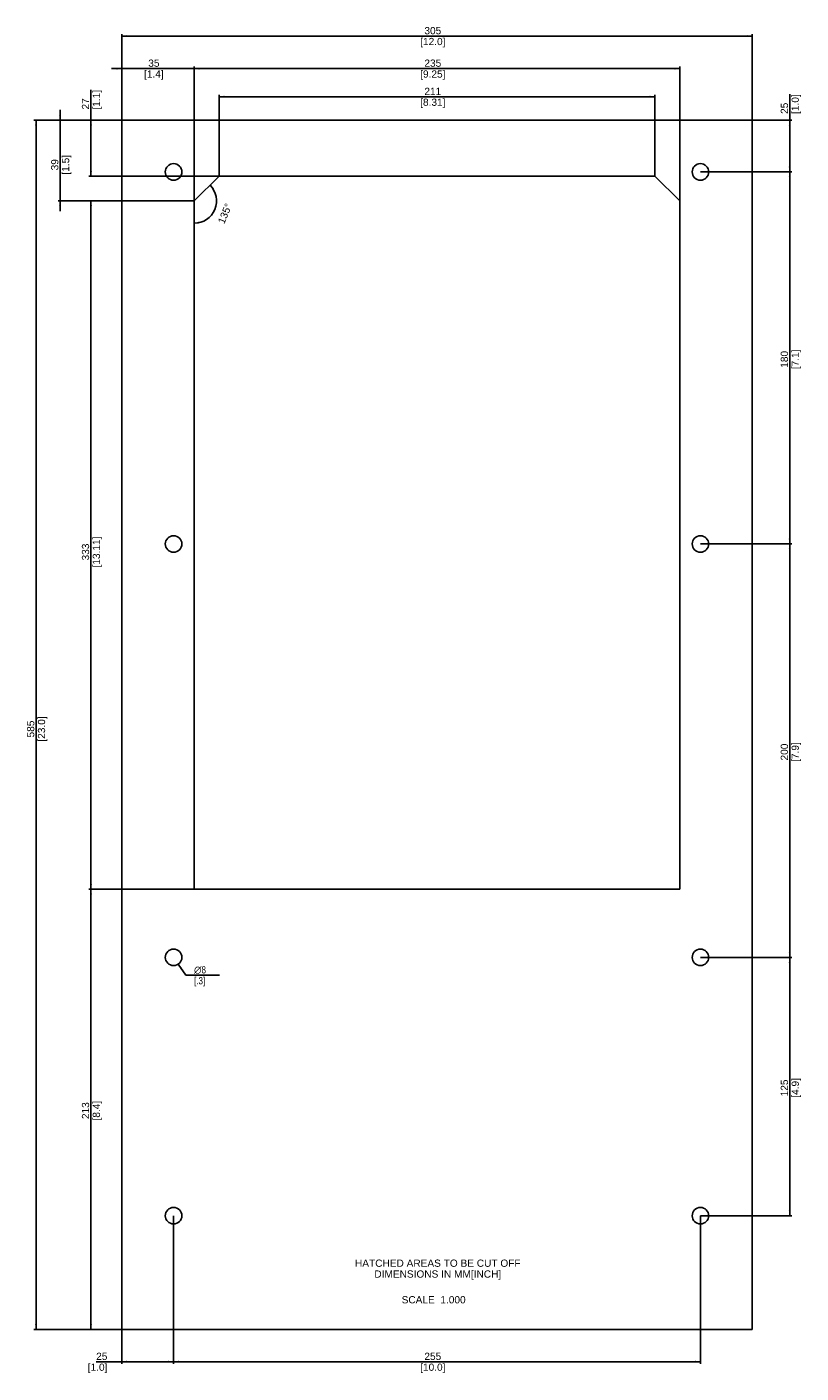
# Model space of a CAD drawing. Header units: millimetres. Extents: x -468 to -94, y -8 to 643.
import ezdxf

# ---------------------------------------------------------------- set-up
doc = ezdxf.new("R2010")
doc.units = ezdxf.units.MM
doc.header["$LTSCALE"] = 32.67
doc.layers.get('0').update_dxf_attribs({"linetype": 'CONTINUOUS'})
doc.layers.add('02___PRT_ALL_AXES', color=7, linetype='CONTINUOUS')
doc.styles.get("Standard").update_dxf_attribs({"font": 'arial.ttf'})
doc.styles.add('TEXTSTYLE_3', font='gdt')
doc.dimstyles.new('DIMSTYLE_1', dxfattribs={"dimtxt": 3.5, "dimasz": 2.5, "dimexe": 1, "dimexo": 0.0625, "dimgap": 0.875, "dimtad": 1, "dimdsep": 46, "dimtxsty": 'Standard', "dimblk": '_FILLED', "dimblk1": '_FILLED', "dimblk2": '_FILLED', "dimcen": 0.09, "dimclrt": 5, "dimadec": 5, "dimazin": 2, "dimtfac": 1, "dimtdec": 5, "dimtofl": 0, "dimtmove": 0, "dimatfit": 3, "dimldrblk": '_FILLED', "dimfxl": 1, "dimtolj": 1, "dimarcsym": 0})
doc.dimstyles.new('DIMSTYLE_2', dxfattribs={"dimtxt": 3.5, "dimasz": 2.5, "dimexe": 1, "dimexo": 0.0625, "dimgap": 1.75, "dimtad": 0, "dimdec": 1, "dimdsep": 46, "dimtxsty": 'Standard', "dimblk": '_FILLED', "dimblk1": '_FILLED', "dimblk2": '_FILLED', "dimcen": 0.09, "dimclrt": 5, "dimadec": 5, "dimazin": 2, "dimtfac": 1, "dimtdec": 5, "dimtofl": 0, "dimtmove": 0, "dimatfit": 3, "dimldrblk": '_FILLED', "dimfxl": 1, "dimtolj": 1, "dimarcsym": 0})
doc.dimstyles.new('DIMSTYLE_3', dxfattribs={"dimtxt": 3.5, "dimasz": 2.5, "dimexe": 1, "dimexo": 0.0625, "dimtad": 1, "dimdsep": 46, "dimtxsty": 'Standard', "dimblk": '_FILLED', "dimblk1": '_FILLED', "dimblk2": '_FILLED', "dimcen": 0.09, "dimclrt": 5, "dimadec": 5, "dimazin": 2, "dimtfac": 1, "dimtdec": 5, "dimtofl": 0, "dimtmove": 0, "dimatfit": 1, "dimldrblk": '_FILLED', "dimfxl": 1, "dimtolj": 1, "dimarcsym": 0})
doc.dimstyles.new('DIMSTYLE_4', dxfattribs={"dimtxt": 3.5, "dimasz": 2.5, "dimexe": 1, "dimexo": 0.0625, "dimgap": 0.875, "dimtad": 1, "dimdsep": 46, "dimtxsty": 'Standard', "dimblk": '_FILLED', "dimblk1": '_FILLED', "dimblk2": '_FILLED', "dimcen": 0.09, "dimclrt": 5, "dimadec": 5, "dimazin": 2, "dimtfac": 1, "dimtdec": 5, "dimtofl": 0, "dimtmove": 0, "dimatfit": 3, "dimldrblk": '_FILLED', "dimfxl": 1, "dimtolj": 1, "dimarcsym": 0})

# ---------------------------------------------------------------- blocks, each defined once
blk = doc.blocks.new('_FILLED')
at = {"color": 0, "linetype": 'ByBlock'}
blk.add_solid([(0, 0), (-1, 0.2), (-1, -0.2)], dxfattribs=at)
blk = doc.blocks.new('*D1')
at = {"color": 2, "linetype": 'Continuous'}
for p, q in [((-387.33, 558.81), (-387.33, 623.75)), ((-387.33, 622.75), (-269.83, 622.75)), ((-152.33, 622.75), (-269.83, 622.75)), ((-152.33, 558.81), (-152.33, 623.75))]:
    blk.add_line(p, q, dxfattribs=at)
at = {"color": 2, "linetype": 'Continuous', "xscale": 2.5, "yscale": 2.5, "zscale": 2.5, "rotation": 180}
blk.add_blockref('_FILLED', (-387.33, 622.75), dxfattribs=at)
at = {"color": 2, "linetype": 'Continuous', "xscale": 2.5, "yscale": 2.5, "zscale": 2.5}
blk.add_blockref('_FILLED', (-152.33, 622.75), dxfattribs=at)
at = {"color": 5, "linetype": 'Continuous', "insert": (-271.86, 627.13), "char_height": 3.5, "width": 12.2175, "attachment_point": 2, "line_spacing_factor": 0.9}
blk.add_mtext('235\\P[9.25]', dxfattribs=at)
blk = doc.blocks.new('*D2')
at = {"color": 2, "linetype": 'Continuous'}
for p, q in [((-375.33, 570.81), (-375.33, 610.12)), ((-375.33, 609.12), (-269.83, 609.12)), ((-164.33, 609.12), (-269.83, 609.12)), ((-164.33, 570.81), (-164.33, 610.12))]:
    blk.add_line(p, q, dxfattribs=at)
at = {"color": 2, "linetype": 'Continuous', "xscale": 2.5, "yscale": 2.5, "zscale": 2.5, "rotation": 180}
blk.add_blockref('_FILLED', (-375.33, 609.12), dxfattribs=at)
at = {"color": 2, "linetype": 'Continuous', "xscale": 2.5, "yscale": 2.5, "zscale": 2.5}
blk.add_blockref('_FILLED', (-164.33, 609.12), dxfattribs=at)
at = {"color": 5, "linetype": 'Continuous', "insert": (-271.86, 613.49), "char_height": 3.5, "width": 12.2175, "attachment_point": 2, "line_spacing_factor": 0.9}
blk.add_mtext('211\\P[8.31]', dxfattribs=at)
blk = doc.blocks.new('*D3')
at = {"color": 2, "linetype": 'Continuous'}
for p, q in [((-387.4, 558.75), (-438.33, 558.75)), ((-437.33, 558.75), (-437.33, 392.25)), ((-437.33, 225.75), (-437.33, 392.25)), ((-387.4, 225.75), (-438.33, 225.75))]:
    blk.add_line(p, q, dxfattribs=at)
at = {"color": 2, "linetype": 'Continuous', "xscale": 2.5, "yscale": 2.5, "zscale": 2.5}
for p, rotation in [((-437.33, 558.75), 90), ((-437.33, 225.75), 270)]:
    blk.add_blockref('_FILLED', p, dxfattribs=dict(at, rotation=rotation))
at = {"color": 5, "linetype": 'Continuous', "insert": (-441.71, 388.86), "char_height": 3.5, "width": 14.9368, "attachment_point": 2, "rotation": 90, "line_spacing_factor": 0.9}
blk.add_mtext('333\\P[13.11]', dxfattribs=at)
blk = doc.blocks.new('*D4')
at = {"color": 2, "linetype": 'Continuous'}
for start, end in [(-22.5, 45), (270, 337.5)]:
    blk.add_arc((-387.33, 558.75), 10.79, start, end, dxfattribs=at)
for points in [[(-377.76, 564.73), (-379.7, 566.38), (-378.54, 564.11)], [(-384.91, 548.75), (-387.33, 547.96), (-384.79, 547.75)]]:
    blk.add_solid(points, dxfattribs=at)
at = {"color": 5, "linetype": 'Continuous', "insert": (-374.13, 553.28), "char_height": 3.5, "width": 10.4913, "attachment_point": 2, "rotation": 67.5, "line_spacing_factor": 0.9}
blk.add_mtext('135\\fgdt;{\\W1.0;{\\fgdt;~}}', dxfattribs=at)
blk = doc.blocks.new('*D5')
at = {"color": 2, "linetype": 'Continuous'}
for p, q in [((-395.08, 189.44), (-391.45, 184.1)), ((-391.45, 184.1), (-389.2, 184.1)), ((-389.2, 184.1), (-375.13, 184.1))]:
    blk.add_line(p, q, dxfattribs=at)
at = {"color": 2, "linetype": 'Continuous', "xscale": 2.5, "yscale": 2.5, "zscale": 2.5, "rotation": 124.194905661}
blk.add_blockref('_FILLED', (-395.08, 189.44), dxfattribs=at)
at = {"color": 5, "linetype": 'Continuous', "insert": (-387.45, 188.47), "char_height": 3.5, "width": 7.386, "attachment_point": 1, "line_spacing_factor": 0.9, "style": 'TEXTSTYLE_3'}
blk.add_mtext('{\\fgdt;n}\\fArial;{\\W0.8;8}\\P{\\W0.8;[}{\\W0.8;.3}{\\W0.8;]}', dxfattribs=at)
blk = doc.blocks.new('*D6')
at = {"color": 2, "linetype": 'Continuous'}
for p, q in [((-422.33, 622.75), (-427.33, 622.75)), ((-427.33, 622.75), (-404.83, 622.75)), ((-422.33, 597.81), (-422.33, 623.75)), ((-382.33, 622.75), (-404.83, 622.75)), ((-387.33, 558.81), (-387.33, 623.75)), ((-387.33, 622.75), (-382.33, 622.75))]:
    blk.add_line(p, q, dxfattribs=at)
at = {"color": 2, "linetype": 'Continuous', "xscale": 2.5, "yscale": 2.5, "zscale": 2.5}
blk.add_blockref('_FILLED', (-422.33, 622.75), dxfattribs=at)
at = {"color": 2, "linetype": 'Continuous', "xscale": 2.5, "yscale": 2.5, "zscale": 2.5, "rotation": 180}
blk.add_blockref('_FILLED', (-387.33, 622.75), dxfattribs=at)
at = {"color": 5, "linetype": 'Continuous', "insert": (-406.86, 627.13), "char_height": 3.5, "width": 9.4981, "attachment_point": 2, "line_spacing_factor": 0.9}
blk.add_mtext('35\\P[1.4]', dxfattribs=at)
blk = doc.blocks.new('*D7')
at = {"color": 2, "linetype": 'Continuous'}
for p, q in [((-422.33, 597.81), (-422.33, 639.47)), ((-422.33, 638.47), (-269.83, 638.47)), ((-117.33, 638.47), (-269.83, 638.47)), ((-117.33, 597.81), (-117.33, 639.47))]:
    blk.add_line(p, q, dxfattribs=at)
at = {"color": 2, "linetype": 'Continuous', "xscale": 2.5, "yscale": 2.5, "zscale": 2.5, "rotation": 180}
blk.add_blockref('_FILLED', (-422.33, 638.47), dxfattribs=at)
at = {"color": 2, "linetype": 'Continuous', "xscale": 2.5, "yscale": 2.5, "zscale": 2.5}
blk.add_blockref('_FILLED', (-117.33, 638.47), dxfattribs=at)
at = {"color": 5, "linetype": 'Continuous', "insert": (-271.86, 642.85), "char_height": 3.5, "width": 12.2175, "attachment_point": 2, "line_spacing_factor": 0.9}
blk.add_mtext('305\\P[12.0]', dxfattribs=at)
blk = doc.blocks.new('*D8')
at = {"color": 2, "linetype": 'Continuous'}
for p, q in [((-99.1, 585.25), (-99.1, 610.32)), ((-117.27, 597.75), (-98.1, 597.75)), ((-99.1, 597.75), (-99.1, 585.25)), ((-99.1, 572.75), (-99.1, 585.25)), ((-142.27, 572.75), (-98.1, 572.75))]:
    blk.add_line(p, q, dxfattribs=at)
at = {"color": 2, "linetype": 'Continuous', "xscale": 2.5, "yscale": 2.5, "zscale": 2.5}
for p, rotation in [((-99.1, 597.75), 90), ((-99.1, 572.75), 270)]:
    blk.add_blockref('_FILLED', p, dxfattribs=dict(at, rotation=rotation))
at = {"color": 5, "linetype": 'Continuous', "insert": (-103.47, 600.82), "char_height": 3.5, "width": 9.4981, "attachment_point": 1, "rotation": 90, "line_spacing_factor": 0.9}
blk.add_mtext('25\\P[1.0]', dxfattribs=at)
blk = doc.blocks.new('*D9')
at = {"color": 2, "linetype": 'Continuous'}
for p, q in [((-142.27, 572.75), (-98.1, 572.75)), ((-99.1, 572.75), (-99.1, 482.75)), ((-99.1, 392.75), (-99.1, 482.75)), ((-142.27, 392.75), (-98.1, 392.75))]:
    blk.add_line(p, q, dxfattribs=at)
at = {"color": 2, "linetype": 'Continuous', "xscale": 2.5, "yscale": 2.5, "zscale": 2.5}
for p, rotation in [((-99.1, 572.75), 90), ((-99.1, 392.75), 270)]:
    blk.add_blockref('_FILLED', p, dxfattribs=dict(at, rotation=rotation))
at = {"color": 5, "linetype": 'Continuous', "insert": (-103.47, 482.08), "char_height": 3.5, "width": 9.4981, "attachment_point": 2, "rotation": 90, "line_spacing_factor": 0.9}
blk.add_mtext('180\\P[7.1]', dxfattribs=at)
blk = doc.blocks.new('*D10')
at = {"color": 2, "linetype": 'Continuous'}
for p, q in [((-142.27, 392.75), (-98.1, 392.75)), ((-99.1, 392.75), (-99.1, 292.75)), ((-99.1, 192.75), (-99.1, 292.75)), ((-142.27, 192.75), (-98.1, 192.75))]:
    blk.add_line(p, q, dxfattribs=at)
at = {"color": 2, "linetype": 'Continuous', "xscale": 2.5, "yscale": 2.5, "zscale": 2.5}
for p, rotation in [((-99.1, 392.75), 90), ((-99.1, 192.75), 270)]:
    blk.add_blockref('_FILLED', p, dxfattribs=dict(at, rotation=rotation))
at = {"color": 5, "linetype": 'Continuous', "insert": (-103.47, 292.08), "char_height": 3.5, "width": 9.4981, "attachment_point": 2, "rotation": 90, "line_spacing_factor": 0.9}
blk.add_mtext('200\\P[7.9]', dxfattribs=at)
blk = doc.blocks.new('*D11')
at = {"color": 2, "linetype": 'Continuous'}
for p, q in [((-142.27, 192.75), (-98.1, 192.75)), ((-99.1, 192.75), (-99.1, 130.25)), ((-99.1, 67.75), (-99.1, 130.25)), ((-142.27, 67.75), (-98.1, 67.75))]:
    blk.add_line(p, q, dxfattribs=at)
at = {"color": 2, "linetype": 'Continuous', "xscale": 2.5, "yscale": 2.5, "zscale": 2.5}
for p, rotation in [((-99.1, 192.75), 90), ((-99.1, 67.75), 270)]:
    blk.add_blockref('_FILLED', p, dxfattribs=dict(at, rotation=rotation))
at = {"color": 5, "linetype": 'Continuous', "insert": (-103.47, 129.58), "char_height": 3.5, "width": 9.4981, "attachment_point": 2, "rotation": 90, "line_spacing_factor": 0.9}
blk.add_mtext('125\\P[4.9]', dxfattribs=at)
blk = doc.blocks.new('*D12')
at = {"color": 2, "linetype": 'Continuous'}
for p, q in [((-437.33, 584.25), (-437.33, 612.43)), ((-422.4, 597.75), (-438.33, 597.75)), ((-437.33, 597.75), (-437.33, 584.25)), ((-437.33, 570.75), (-437.33, 584.25)), ((-375.4, 570.75), (-438.33, 570.75))]:
    blk.add_line(p, q, dxfattribs=at)
at = {"color": 2, "linetype": 'Continuous', "xscale": 2.5, "yscale": 2.5, "zscale": 2.5}
for p, rotation in [((-437.33, 597.75), 90), ((-437.33, 570.75), 270)]:
    blk.add_blockref('_FILLED', p, dxfattribs=dict(at, rotation=rotation))
at = {"color": 5, "linetype": 'Continuous', "insert": (-441.71, 602.94), "char_height": 3.5, "width": 9.4981, "attachment_point": 1, "rotation": 90, "line_spacing_factor": 0.9}
blk.add_mtext('27\\P[1.1]', dxfattribs=at)
blk = doc.blocks.new('*D13')
at = {"color": 2, "linetype": 'Continuous'}
for p, q in [((-452.23, 597.75), (-452.23, 602.75)), ((-452.23, 602.75), (-452.23, 578.25)), ((-422.4, 597.75), (-453.23, 597.75)), ((-452.23, 553.75), (-452.23, 578.25)), ((-387.4, 558.75), (-453.23, 558.75)), ((-452.23, 558.75), (-452.23, 553.75))]:
    blk.add_line(p, q, dxfattribs=at)
at = {"color": 2, "linetype": 'Continuous', "xscale": 2.5, "yscale": 2.5, "zscale": 2.5}
for p, rotation in [((-452.23, 597.75), 270), ((-452.23, 558.75), 90)]:
    blk.add_blockref('_FILLED', p, dxfattribs=dict(at, rotation=rotation))
at = {"color": 5, "linetype": 'Continuous', "insert": (-456.6, 576.22), "char_height": 3.5, "width": 9.4981, "attachment_point": 2, "rotation": 90, "line_spacing_factor": 0.9}
blk.add_mtext('39\\P[1.5]', dxfattribs=at)
blk = doc.blocks.new('*D14')
at = {"color": 2, "linetype": 'Continuous'}
for p, q in [((-387.4, 225.75), (-438.33, 225.75)), ((-437.33, 225.75), (-437.33, 119.25)), ((-437.33, 12.75), (-437.33, 119.25)), ((-422.4, 12.75), (-438.33, 12.75))]:
    blk.add_line(p, q, dxfattribs=at)
at = {"color": 2, "linetype": 'Continuous', "xscale": 2.5, "yscale": 2.5, "zscale": 2.5}
for p, rotation in [((-437.33, 225.75), 90), ((-437.33, 12.75), 270)]:
    blk.add_blockref('_FILLED', p, dxfattribs=dict(at, rotation=rotation))
at = {"color": 5, "linetype": 'Continuous', "insert": (-441.71, 118.58), "char_height": 3.5, "width": 9.4981, "attachment_point": 2, "rotation": 90, "line_spacing_factor": 0.9}
blk.add_mtext('213\\P[8.4]', dxfattribs=at)
blk = doc.blocks.new('*D15')
at = {"color": 2, "linetype": 'Continuous'}
for p, q in [((-422.4, 597.75), (-464.89, 597.75)), ((-463.89, 597.75), (-463.89, 305.25)), ((-463.89, 12.75), (-463.89, 305.25)), ((-422.4, 12.75), (-464.89, 12.75))]:
    blk.add_line(p, q, dxfattribs=at)
at = {"color": 2, "linetype": 'Continuous', "xscale": 2.5, "yscale": 2.5, "zscale": 2.5}
for p, rotation in [((-463.89, 597.75), 90), ((-463.89, 12.75), 270)]:
    blk.add_blockref('_FILLED', p, dxfattribs=dict(at, rotation=rotation))
at = {"color": 5, "linetype": 'Continuous', "insert": (-468.26, 303.22), "char_height": 3.5, "width": 12.2175, "attachment_point": 2, "rotation": 90, "line_spacing_factor": 0.9}
blk.add_mtext('585\\P[23.0]', dxfattribs=at)
blk = doc.blocks.new('*D16')
at = {"color": 2, "linetype": 'Continuous'}
for p, q in [((-397.33, 67.69), (-397.33, -3.9)), ((-422.33, 12.69), (-422.33, -3.9)), ((-409.83, -2.9), (-434.79, -2.9)), ((-422.33, -2.9), (-409.83, -2.9)), ((-397.33, -2.9), (-409.83, -2.9))]:
    blk.add_line(p, q, dxfattribs=at)
at = {"color": 2, "linetype": 'Continuous', "xscale": 2.5, "yscale": 2.5, "zscale": 2.5, "rotation": 180}
blk.add_blockref('_FILLED', (-422.33, -2.9), dxfattribs=at)
at = {"color": 2, "linetype": 'Continuous', "xscale": 2.5, "yscale": 2.5, "zscale": 2.5}
blk.add_blockref('_FILLED', (-397.33, -2.9), dxfattribs=at)
at = {"color": 5, "linetype": 'Continuous', "insert": (-429.36, 1.47), "char_height": 3.5, "width": 9.4981, "attachment_point": 3, "line_spacing_factor": 0.9}
blk.add_mtext('25\\P[1.0]', dxfattribs=at)
blk = doc.blocks.new('*D17')
at = {"color": 2, "linetype": 'Continuous'}
for p, q in [((-397.33, 67.69), (-397.33, -3.9)), ((-142.33, 67.69), (-142.33, -3.9)), ((-397.33, -2.9), (-269.83, -2.9)), ((-142.33, -2.9), (-269.83, -2.9))]:
    blk.add_line(p, q, dxfattribs=at)
at = {"color": 2, "linetype": 'Continuous', "xscale": 2.5, "yscale": 2.5, "zscale": 2.5, "rotation": 180}
blk.add_blockref('_FILLED', (-397.33, -2.9), dxfattribs=at)
at = {"color": 2, "linetype": 'Continuous', "xscale": 2.5, "yscale": 2.5, "zscale": 2.5}
blk.add_blockref('_FILLED', (-142.33, -2.9), dxfattribs=at)
at = {"color": 5, "linetype": 'Continuous', "insert": (-271.86, 1.47), "char_height": 3.5, "width": 12.2175, "attachment_point": 2, "line_spacing_factor": 0.9}
blk.add_mtext('255\\P[10.0]', dxfattribs=at)

msp = doc.modelspace()

# ---------------------------------------------------------------- linework, layer by layer
at = {"color": 7, "linetype": 'Continuous'}
for p, q in [((-422.333, 597.752), (-422.333, 12.752)), ((-117.333, 597.752), (-422.333, 597.752)), ((-117.333, 12.752), (-117.333, 597.752)), ((-387.333, 558.752), (-375.333, 570.752)), ((-387.333, 558.752), (-375.333, 570.752)), ((-375.333, 570.752), (-164.333, 570.752)), ((-375.333, 570.752), (-164.333, 570.752)), ((-164.333, 570.752), (-152.333, 558.752)), ((-164.333, 570.752), (-152.333, 558.752)), ((-387.333, 225.752), (-387.333, 558.752)), ((-387.333, 225.752), (-387.333, 558.752)), ((-152.333, 558.752), (-152.333, 225.752)), ((-152.333, 558.752), (-152.333, 225.752)), ((-152.333, 225.752), (-387.333, 225.752)), ((-152.333, 225.752), (-387.333, 225.752)), ((-422.333, 12.752), (-117.333, 12.752))]:
    msp.add_line(p, q, dxfattribs=at)
at = {"layer": '02___PRT_ALL_AXES', "color": 7, "linetype": 'Continuous'}
for centre in [(-397.333, 572.752), (-142.333, 572.752), (-397.333, 392.752), (-142.333, 392.752), (-397.333, 192.752), (-142.333, 192.752), (-397.333, 67.752), (-142.333, 67.752)]:
    msp.add_circle(centre, 4, dxfattribs=at)

# ---------------------------------------------------------------- texts
at = {"color": 5, "linetype": 'Continuous', "char_height": 3.5, "line_spacing_factor": 0.9}
for s, insert, width, attachment_point in [('HATCHED AREAS TO BE CUT OFF\\PDIMENSIONS IN MM[INCH]', (-269.458, 46.539), 79.96654, 2), ('SCALE  1.000', (-255.969, 28.846), 30.94052, 3)]:
    msp.add_mtext(s, dxfattribs=dict(at, insert=insert, width=width, attachment_point=attachment_point))

# ---------------------------------------------------------------- dimensions: what is measured, and where the dimension line sits
at = {"color": 2, "linetype": 'Continuous'}
for base, p1, p2, angle, dimstyle, picture, middle in [((-422.333, 638.471), (-117.333, 597.752), (-422.333, 597.752), 180, 'DIMSTYLE_4', '*D7', (-269.833, 638.471)), ((-437.333, 570.752), (-422.333, 597.752), (-375.333, 570.752), 270, 'DIMSTYLE_4', '*D12', (-437.333, 607.686)), ((-99.099, 572.752), (-117.333, 597.752), (-142.333, 572.752), 270, 'DIMSTYLE_4', '*D8', (-99.099, 605.574)), ((-452.229, 558.752), (-422.333, 597.752), (-387.333, 558.752), 270, 'DIMSTYLE_4', '*D13', (-452.229, 578.252)), ((-463.887, 12.752), (-422.333, 597.752), (-422.333, 12.752), 270, 'DIMSTYLE_4', '*D15', (-463.887, 305.252)), ((-99.099, 392.752), (-142.333, 572.752), (-142.333, 392.752), 270, 'DIMSTYLE_4', '*D9', (-99.099, 482.752)), ((-437.333, 558.752), (-387.333, 225.752), (-387.333, 558.752), 90, 'DIMSTYLE_1', '*D3', (-437.333, 392.252)), ((-99.099, 192.752), (-142.333, 392.752), (-142.333, 192.752), 270, 'DIMSTYLE_4', '*D10', (-99.099, 292.752)), ((-437.333, 12.752), (-387.333, 225.752), (-422.333, 12.752), 270, 'DIMSTYLE_4', '*D14', (-437.333, 119.252)), ((-99.099, 67.752), (-142.333, 192.752), (-142.333, 67.752), 270, 'DIMSTYLE_4', '*D11', (-99.099, 130.252))]:
    dim = msp.add_linear_dim(base=base, p1=p1, p2=p2, angle=angle, text='<>\\P[]', dimstyle=dimstyle, dxfattribs=at)
    dim.commit()
    dim.dimension.update_dxf_attribs({"geometry": picture, "text_midpoint": middle, "dimtype": 160})
for base, p1, p2, dimstyle, picture, middle in [((-387.333, 622.752), (-422.333, 597.752), (-387.333, 558.752), 'DIMSTYLE_4', '*D6', (-404.833, 622.752)), ((-152.333, 622.752), (-387.333, 558.752), (-152.333, 558.752), 'DIMSTYLE_1', '*D1', (-269.833, 622.752)), ((-164.333, 609.116), (-375.333, 570.752), (-164.333, 570.752), 'DIMSTYLE_1', '*D2', (-269.833, 609.116)), ((-397.333, -2.904), (-422.333, 12.752), (-397.333, 67.752), 'DIMSTYLE_4', '*D16', (-430.045, -2.904)), ((-142.333, -2.904), (-397.333, 67.752), (-142.333, 67.752), 'DIMSTYLE_4', '*D17', (-269.833, -2.904))]:
    dim = msp.add_linear_dim(base=base, p1=p1, p2=p2, text='<>\\P[]', dimstyle=dimstyle, dxfattribs=at)
    dim.commit()
    dim.dimension.update_dxf_attribs({"geometry": picture, "text_midpoint": middle, "dimtype": 160})
dim = msp.add_angular_dim_2l(base=(-377.3624, 554.6218), line1=((-387.3329, 548.1301), (-387.3329, 548.0222)), line2=((-379.8223, 566.2624), (-379.746, 566.3387)), dimstyle='DIMSTYLE_2', override={"dimtad": 2}, dxfattribs=at)
dim.commit()
dim.dimension.update_dxf_attribs({"geometry": '*D4', "text_midpoint": (-377.3624, 554.6218), "dimtype": 162})
dim = msp.add_diameter_dim_2p(p1=(-395.085, 189.443), p2=(-399.581, 196.06), text='%%c<>\\P[]', dimstyle='DIMSTYLE_3', override={"dimtih": 1, "dimtoh": 1, "dimpost": '<>'}, dxfattribs=at)
dim.commit()
dim.dimension.update_dxf_attribs({"geometry": '*D5', "text_midpoint": (-381.731, 184.1), "dimtype": 163})

doc.saveas('drawing.dxf')
